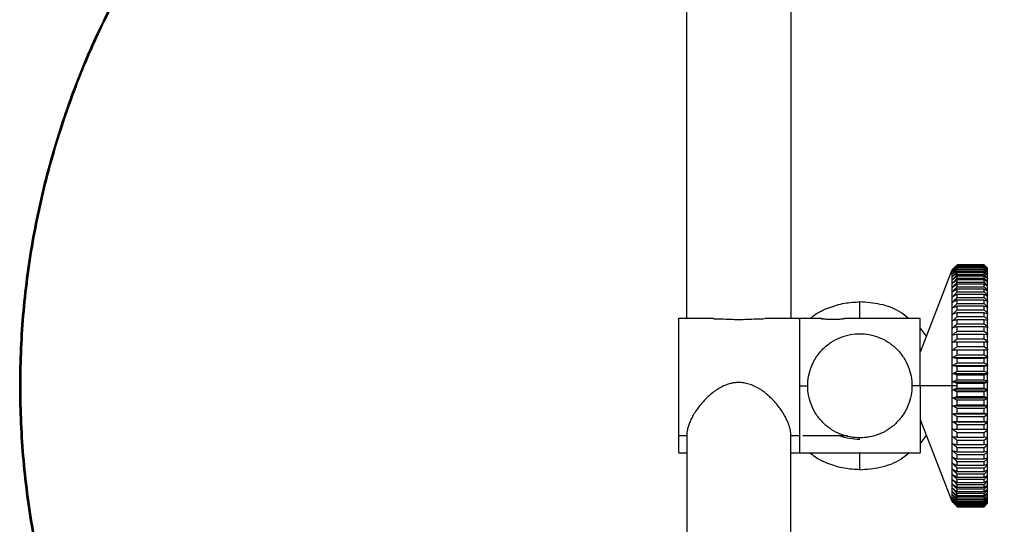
# Model space of a CAD drawing. Header units: millimetres. Extents: x 269 to 519, y 3460 to 4284.
# Tile 3 of 6: x 269 to 416, y 3932 to 4007. Entities that reach past the tile are written whole.
import ezdxf

# ---------------------------------------------------------------- set-up
doc = ezdxf.new("R2010")
doc.units = ezdxf.units.MM

msp = doc.modelspace()

# ---------------------------------------------------------------- linework, layer by layer
at = {"color": 7, "linetype": 'Continuous', "lineweight": 25}
for p, q in [((368.58, 3962.91), (368.58, 4064.38)), ((384.08, 4064.38), (384.08, 3962.91)), ((408.13, 3970.21), (408.01, 3970.09)), ((412.83, 3970.91), (408.83, 3970.91)), ((408.83, 3970.88), (412.83, 3970.88)), ((412.83, 3970.84), (408.83, 3970.84)), ((408.83, 3970.77), (412.83, 3970.77)), ((412.83, 3970.69), (408.83, 3970.69)), ((408.83, 3970.57), (412.83, 3970.57)), ((412.83, 3970.46), (408.83, 3970.46)), ((408.83, 3970.29), (412.83, 3970.29)), ((412.83, 3970.91), (413.33, 3970.41)), ((412.83, 3970.88), (413.33, 3970.37)), ((413.33, 3970.36), (412.83, 3970.84)), ((412.83, 3970.77), (413.33, 3970.25)), ((413.33, 3970.23), (412.83, 3970.69)), ((412.83, 3970.57), (413.33, 3970.04)), ((413.33, 3970.01), (412.83, 3970.46)), ((412.83, 3970.29), (413.33, 3969.75)), ((408.01, 3970.1), (403.33, 3957.91)), ((412.83, 3970.13), (408.83, 3970.13)), ((408.83, 3969.92), (412.83, 3969.92)), ((412.83, 3969.73), (408.83, 3969.73)), ((408.83, 3969.47), (412.83, 3969.47)), ((412.83, 3969.24), (408.83, 3969.24)), ((408.83, 3968.93), (412.83, 3968.93)), ((413.33, 3969.71), (412.83, 3970.13)), ((412.83, 3969.92), (413.33, 3969.38)), ((413.33, 3969.33), (412.83, 3969.73)), ((412.83, 3969.47), (413.33, 3968.93)), ((413.33, 3968.86), (412.83, 3969.24)), ((412.83, 3968.93), (413.33, 3968.4)), ((413.33, 3969.75), (413.33, 3969.69)), ((413.33, 3968.93), (413.33, 3968.86)), ((412.83, 3968.67), (408.83, 3968.67)), ((408.83, 3968.32), (412.83, 3968.32)), ((412.83, 3968.02), (408.83, 3968.02)), ((408.83, 3967.63), (412.83, 3967.63)), ((412.83, 3967.31), (408.83, 3967.31)), ((413.33, 3968.32), (412.83, 3968.67)), ((412.83, 3968.32), (413.33, 3967.79)), ((413.33, 3967.71), (412.83, 3968.02)), ((412.83, 3967.63), (413.33, 3967.11)), ((413.33, 3967.02), (412.83, 3967.31)), ((408.83, 3966.88), (412.83, 3966.88)), ((412.83, 3966.52), (408.83, 3966.52)), ((408.83, 3966.05), (412.83, 3966.05)), ((412.83, 3966.88), (413.33, 3966.37)), ((413.33, 3966.26), (412.83, 3966.52)), ((412.83, 3966.05), (413.33, 3965.55)), ((413.33, 3966.37), (413.33, 3966.28)), ((394.33, 3962.91), (394.33, 3965.41)), ((412.83, 3965.66), (408.83, 3965.66)), ((408.83, 3965.16), (412.83, 3965.16)), ((412.83, 3964.74), (408.83, 3964.74)), ((413.33, 3965.44), (412.83, 3965.66)), ((412.83, 3965.16), (413.33, 3964.68)), ((413.33, 3964.56), (412.83, 3964.74)), ((413.33, 3965.55), (413.33, 3965.46)), ((413.33, 3964.68), (413.33, 3964.59)), ((372.57, 3962.91), (367.33, 3962.91)), ((388.58, 3962.91), (380.22, 3962.91)), ((392.04, 3962.9), (392.08, 3962.91)), ((403.33, 3962.91), (392.08, 3962.91)), ((408.83, 3964.21), (412.83, 3964.21)), ((412.83, 3963.77), (408.83, 3963.77)), ((408.83, 3963.21), (412.83, 3963.21)), ((412.83, 3964.21), (413.33, 3963.75)), ((413.33, 3963.62), (412.83, 3963.77)), ((412.83, 3963.21), (413.33, 3962.76)), ((413.33, 3963.75), (413.33, 3963.56)), ((404.25, 3960.31), (403.33, 3961.54)), ((412.83, 3962.74), (408.83, 3962.74)), ((408.83, 3962.15), (412.83, 3962.15)), ((412.83, 3961.67), (408.83, 3961.67)), ((413.33, 3962.63), (412.83, 3962.74)), ((412.83, 3962.15), (413.33, 3961.73)), ((413.33, 3961.59), (412.83, 3961.67)), ((413.33, 3962.76), (413.33, 3962.67)), ((413.33, 3961.73), (413.33, 3961.56)), ((408.83, 3961.05), (412.83, 3961.05)), ((412.83, 3960.55), (408.83, 3960.55)), ((408.83, 3959.91), (412.83, 3959.91)), ((412.83, 3961.05), (413.33, 3960.65)), ((413.33, 3960.51), (412.83, 3960.55)), ((412.83, 3959.91), (413.33, 3959.54)), ((413.33, 3960.65), (413.33, 3960.49)), ((412.83, 3959.39), (408.83, 3959.39)), ((408.83, 3958.74), (412.83, 3958.74)), ((413.33, 3959.39), (412.83, 3959.39)), ((412.83, 3958.74), (413.33, 3958.39)), ((413.33, 3959.54), (413.33, 3959.39)), ((408.13, 3958.26), (413.33, 3958.26)), ((408.13, 3957.1), (413.33, 3957.1)), ((412.83, 3958.21), (408.83, 3958.21)), ((408.83, 3957.53), (412.83, 3957.53)), ((412.83, 3956.99), (408.83, 3956.99)), ((413.33, 3958.24), (412.83, 3958.21)), ((412.83, 3957.53), (413.33, 3957.22)), ((413.33, 3957.07), (412.83, 3956.99)), ((413.33, 3958.39), (413.33, 3958.24)), ((413.33, 3957.22), (413.33, 3957.07)), ((408.13, 3955.91), (413.33, 3955.91)), ((408.83, 3956.31), (412.83, 3956.31)), ((412.83, 3955.76), (408.83, 3955.76)), ((412.83, 3956.31), (413.33, 3956.03)), ((413.33, 3955.87), (412.83, 3955.76)), ((413.33, 3956.03), (413.33, 3955.87)), ((408.13, 3954.72), (413.33, 3954.72)), ((408.83, 3955.07), (412.83, 3955.07)), ((412.83, 3954.51), (408.83, 3954.51)), ((412.83, 3955.07), (413.33, 3954.82)), ((413.33, 3954.66), (412.83, 3954.51)), ((413.33, 3954.82), (413.33, 3954.66)), ((385.33, 3952.91), (386.58, 3952.91)), ((408.83, 3952.91), (402.08, 3952.91)), ((408.13, 3953.51), (413.33, 3953.51)), ((408.83, 3953.82), (412.83, 3953.82)), ((412.83, 3953.26), (408.83, 3953.26)), ((412.83, 3953.82), (413.33, 3953.6)), ((413.33, 3953.44), (412.83, 3953.26)), ((413.33, 3953.6), (413.33, 3953.44)), ((408.13, 3952.31), (413.33, 3952.31)), ((408.83, 3952.56), (412.83, 3952.56)), ((412.83, 3952), (408.83, 3952)), ((408.83, 3951.31), (412.83, 3951.31)), ((412.83, 3952.56), (413.33, 3952.38)), ((413.33, 3952.22), (412.83, 3952)), ((412.83, 3951.31), (413.33, 3951.16)), ((413.33, 3952.22), (413.33, 3952.38)), ((413.33, 3951), (413.33, 3951.16)), ((408.13, 3951.1), (413.33, 3951.1)), ((408.13, 3949.91), (413.33, 3949.91)), ((412.83, 3950.75), (408.83, 3950.75)), ((408.83, 3950.06), (412.83, 3950.06)), ((413.33, 3951), (412.83, 3950.75)), ((412.83, 3950.06), (413.33, 3949.95)), ((413.33, 3949.79), (412.83, 3949.51)), ((413.33, 3949.79), (413.33, 3949.95)), ((408.13, 3948.72), (413.33, 3948.72)), ((412.83, 3949.51), (408.83, 3949.51)), ((408.83, 3948.83), (412.83, 3948.83)), ((412.83, 3948.28), (408.83, 3948.28)), ((412.83, 3948.83), (413.33, 3948.75)), ((413.33, 3948.6), (412.83, 3948.28)), ((413.33, 3948.6), (413.33, 3948.75)), ((403.33, 3947.91), (408.01, 3935.72)), ((408.13, 3947.56), (413.33, 3947.56)), ((408.83, 3947.61), (412.83, 3947.61)), ((412.83, 3947.08), (408.83, 3947.08)), ((412.83, 3947.61), (413.33, 3947.58)), ((413.33, 3947.43), (412.83, 3947.08)), ((413.33, 3947.43), (413.33, 3947.58)), ((368.58, 3945.48), (367.33, 3945.48)), ((368.58, 3945.48), (368.58, 3714.68)), ((384.08, 3659.37), (384.08, 3945.48)), ((385.33, 3945.48), (384.08, 3945.48)), ((385.83, 3945.51), (392.49, 3945.51)), ((403.33, 3944.28), (404.25, 3945.5)), ((408.83, 3946.43), (412.83, 3946.43)), ((412.83, 3945.91), (408.83, 3945.91)), ((408.83, 3945.27), (412.83, 3945.27)), ((412.83, 3946.43), (413.33, 3946.43)), ((413.33, 3946.28), (412.83, 3945.91)), ((412.83, 3945.27), (413.33, 3945.31)), ((413.33, 3946.28), (413.33, 3946.43)), ((413.33, 3945.17), (413.33, 3945.33)), ((412.83, 3944.77), (408.83, 3944.77)), ((408.83, 3944.15), (412.83, 3944.15)), ((413.33, 3945.17), (412.83, 3944.77)), ((412.83, 3944.15), (413.33, 3944.23)), ((413.33, 3944.09), (412.83, 3943.67)), ((413.33, 3944.09), (413.33, 3944.26)), ((367.33, 3942.91), (368.58, 3942.91)), ((384.08, 3942.91), (403.33, 3942.91)), ((394.33, 3940.41), (394.33, 3942.91)), ((412.83, 3943.67), (408.83, 3943.67)), ((408.83, 3943.08), (412.83, 3943.08)), ((412.83, 3942.61), (408.83, 3942.61)), ((412.83, 3943.08), (413.33, 3943.19)), ((413.33, 3943.06), (412.83, 3942.61)), ((413.33, 3943.06), (413.33, 3943.15)), ((408.83, 3942.05), (412.83, 3942.05)), ((412.83, 3941.61), (408.83, 3941.61)), ((408.83, 3941.07), (412.83, 3941.07)), ((412.83, 3942.05), (413.33, 3942.2)), ((413.33, 3942.07), (412.83, 3941.61)), ((412.83, 3941.07), (413.33, 3941.26)), ((413.33, 3941.14), (412.83, 3940.66)), ((413.33, 3942.07), (413.33, 3942.26)), ((413.33, 3941.14), (413.33, 3941.33)), ((412.83, 3940.66), (408.83, 3940.66)), ((408.83, 3940.16), (412.83, 3940.16)), ((412.83, 3939.77), (408.83, 3939.77)), ((412.83, 3940.16), (413.33, 3940.38)), ((413.33, 3940.27), (412.83, 3939.77)), ((412.83, 3939.3), (413.33, 3939.56)), ((413.33, 3939.45), (412.83, 3938.94)), ((413.33, 3940.27), (413.33, 3940.46)), ((413.33, 3939.45), (413.33, 3939.66)), ((408.83, 3939.3), (412.83, 3939.3)), ((412.83, 3938.94), (408.83, 3938.94)), ((408.83, 3938.51), (412.83, 3938.51)), ((412.83, 3938.18), (408.83, 3938.18)), ((412.83, 3938.51), (413.33, 3938.8)), ((413.33, 3938.71), (412.83, 3938.18)), ((412.83, 3937.79), (413.33, 3938.11)), ((413.33, 3938.03), (412.83, 3937.5)), ((413.33, 3938.03), (413.33, 3938.11)), ((408.83, 3937.79), (412.83, 3937.79)), ((412.83, 3937.5), (408.83, 3937.5)), ((408.83, 3937.15), (412.83, 3937.15)), ((412.83, 3936.89), (408.83, 3936.89)), ((408.83, 3936.58), (412.83, 3936.58)), ((412.83, 3937.15), (413.33, 3937.5)), ((413.33, 3937.42), (412.83, 3936.89)), ((412.83, 3936.58), (413.33, 3936.96)), ((413.33, 3936.89), (412.83, 3936.35)), ((412.83, 3936.09), (413.33, 3936.49)), ((413.33, 3936.89), (413.33, 3936.96)), ((408.01, 3935.73), (408.13, 3935.61)), ((412.83, 3936.35), (408.83, 3936.35)), ((408.83, 3936.09), (412.83, 3936.09)), ((412.83, 3935.9), (408.83, 3935.9)), ((408.83, 3935.69), (412.83, 3935.69)), ((412.83, 3935.53), (408.83, 3935.53)), ((408.83, 3935.36), (412.83, 3935.36)), ((412.83, 3935.25), (408.83, 3935.25)), ((408.83, 3935.13), (412.83, 3935.13)), ((412.83, 3935.05), (408.83, 3935.05)), ((413.33, 3936.44), (412.83, 3935.9)), ((412.83, 3935.69), (413.33, 3936.11)), ((413.33, 3936.07), (412.83, 3935.53)), ((412.83, 3935.36), (413.33, 3935.81)), ((413.33, 3935.78), (412.83, 3935.25)), ((412.83, 3935.13), (413.33, 3935.59)), ((413.33, 3935.57), (412.83, 3935.05)), ((412.83, 3934.98), (413.33, 3935.46)), ((413.33, 3935.45), (412.83, 3934.94)), ((412.83, 3934.91), (413.33, 3935.41)), ((408.83, 3934.98), (412.83, 3934.98)), ((412.83, 3934.94), (408.83, 3934.94)), ((408.83, 3934.91), (412.83, 3934.91))]:
    msp.add_line(p, q, dxfattribs=at)
for points, knots in [([(502.53, 3890.44), (504.14, 3893.38), (507.4, 3899.35), (511.41, 3908.91), (514.75, 3919.02), (517.24, 3929.63), (518.82, 3940.57), (519.43, 3951.72), (519.03, 3962.94), (517.62, 3974.18), (515.16, 3985.36), (511.67, 3996.33), (507.17, 4006.95), (501.77, 4017.02), (495.55, 4026.44), (488.66, 4035.07), (481.25, 4042.87), (473.44, 4049.8), (465.3, 4055.9), (456.81, 4061.26), (447.86, 4065.95), (438.33, 4070), (428.21, 4073.33), (417.61, 4075.83), (406.67, 4077.41), (395.52, 4077.98), (386.08, 4077.78), (380.4, 4076.98), (378.44, 4076.71)], [0, 0, 0, 0, 0.036218, 0.073539, 0.111881, 0.151142, 0.191201, 0.231188, 0.271667, 0.312479, 0.35346, 0.395185, 0.436731, 0.477925, 0.518602, 0.558608, 0.597115, 0.634731, 0.671358, 0.70692, 0.743137, 0.780459, 0.818801, 0.858062, 0.898121, 0.938108, 0.978586, 1, 1, 1, 1]), ([(394.33, 4077.91), (399.27, 4077.91), (404.33, 4077.62), (414.59, 4076.36), (419.8, 4075.4), (430.23, 4072.76), (435.45, 4071.08), (445.76, 4066.97), (450.85, 4064.54), (460.75, 4058.96), (465.55, 4055.8), (474.71, 4048.81), (479.07, 4044.98), (487.21, 4036.76), (491, 4032.37), (497.89, 4023.14), (501, 4018.32), (506.49, 4008.39), (508.86, 4003.28), (512.87, 3992.95), (514.5, 3987.73), (517.04, 3977.3), (517.95, 3972.1), (518.82, 3964.42), (519.03, 3961.87), (519.23, 3958.1), (519.27, 3956.84), (519.31, 3954.98), (519.32, 3954.35), (519.33, 3953.12), (519.33, 3952.5), (519.28, 3946.92), (518.94, 3941.85), (517.6, 3931.56), (516.59, 3926.35), (513.85, 3915.92), (512.12, 3910.71), (507.9, 3900.41), (505.42, 3895.34), (502.58, 3890.41)], [0, 0, 0, 0, 0.0625, 0.0625, 0.125, 0.125, 0.1875, 0.1875, 0.25, 0.25, 0.3125, 0.3125, 0.375, 0.375, 0.4375, 0.4375, 0.5, 0.5, 0.5625, 0.5625, 0.625, 0.625, 0.6875, 0.6875, 0.71875, 0.71875, 0.734375, 0.734375, 0.742188, 0.742188, 0.75, 0.75, 0.8125, 0.8125, 0.875, 0.875, 0.9375, 0.9375, 1, 1, 1, 1]), ([(394.33, 4077.71), (399.53, 4077.71), (404.81, 4077.38), (415.44, 4076.03), (420.78, 4075), (431.37, 4072.21), (436.62, 4070.46), (446.89, 4066.24), (451.9, 4063.78), (461.55, 4058.2), (466.19, 4055.09), (474.98, 4048.31), (479.12, 4044.64), (486.83, 4036.86), (490.39, 4032.75), (496.88, 4024.23), (499.81, 4019.81), (505.01, 4010.81), (507.37, 4006.06), (511.51, 3996.18), (513.28, 3991.04), (516.17, 3980.48), (517.27, 3975.05), (518.75, 3964.06), (519.13, 3958.48), (519.13, 3947.34), (518.75, 3941.76), (517.27, 3930.77), (516.17, 3925.34), (513.28, 3914.78), (511.51, 3909.64), (507.37, 3899.76), (505.01, 3895.01), (502.41, 3890.51)], [0, 0, 0, 0, 0.0625, 0.0625, 0.125, 0.125, 0.1875, 0.1875, 0.25, 0.25, 0.3125, 0.3125, 0.375, 0.375, 0.4375, 0.4375, 0.5, 0.5, 0.5625, 0.5625, 0.625, 0.625, 0.6875, 0.6875, 0.75, 0.75, 0.8125, 0.8125, 0.875, 0.875, 0.9375, 0.9375, 1, 1, 1, 1]), ([(368.58, 3830.71), (366.55, 3831.12), (360.93, 3832.26), (351.92, 3835.18), (341.64, 3839.36), (331.74, 3844.51), (322.34, 3850.51), (313.55, 3857.3), (305.45, 3864.78), (298.13, 3872.85), (291.63, 3881.38), (285.95, 3890.34), (281.03, 3899.73), (276.89, 3909.63), (273.57, 3920.01), (271.14, 3930.76), (269.66, 3941.77), (269.16, 3952.91), (269.66, 3964.05), (271.14, 3975.06), (273.57, 3985.82), (276.9, 3996.18), (281, 4006.1), (284.39, 4012.33), (286.07, 4015.41)], [0, 0, 0, 0, 0.0262628, 0.0730122, 0.1201324, 0.1674401, 0.2147478, 0.261868, 0.3086174, 0.3548216, 0.4003181, 0.4449601, 0.489602, 0.5350986, 0.5813027, 0.6280521, 0.6751723, 0.72248, 0.7697878, 0.8169079, 0.8636574, 0.9098615, 0.9553581, 1, 1, 1, 1]), ([(286.12, 4015.38), (284.52, 4012.44), (281.25, 4006.47), (277.24, 3996.9), (273.91, 3986.8), (271.41, 3976.19), (269.83, 3965.25), (269.22, 3954.1), (269.62, 3942.87), (271.03, 3931.64), (273.49, 3920.46), (276.98, 3909.49), (281.48, 3898.87), (286.89, 3888.8), (293.11, 3879.38), (299.99, 3870.75), (307.41, 3862.95), (315.22, 3856.02), (323.35, 3849.92), (331.84, 3844.56), (340.79, 3839.86), (350.33, 3835.83), (359.63, 3832.69), (365.84, 3831.33), (368.58, 3830.74)], [0, 0, 0, 0, 0.042656, 0.086611, 0.131769, 0.178008, 0.225188, 0.272283, 0.319956, 0.368023, 0.416289, 0.465431, 0.514362, 0.562878, 0.610785, 0.657903, 0.703255, 0.747557, 0.790695, 0.832577, 0.875233, 0.919188, 0.964346, 1, 1, 1, 1]), ([(368.58, 3830.91), (366.57, 3831.32), (360.97, 3832.46), (351.99, 3835.37), (341.72, 3839.55), (331.84, 3844.69), (322.46, 3850.68), (313.68, 3857.46), (305.59, 3864.92), (298.28, 3872.98), (291.79, 3881.5), (286.12, 3890.44), (281.22, 3899.82), (277.08, 3909.7), (273.76, 3920.06), (271.34, 3930.79), (269.86, 3941.79), (269.36, 3952.91), (269.86, 3964.03), (271.34, 3975.03), (273.76, 3985.76), (277.09, 3996.11), (281.18, 4006.02), (284.57, 4012.23), (286.25, 4015.31)], [0, 0, 0, 0, 0.026088, 0.072846, 0.119975, 0.167291, 0.214607, 0.261736, 0.308494, 0.354706, 0.400211, 0.444861, 0.489511, 0.535015, 0.581228, 0.627986, 0.675114, 0.72243, 0.769747, 0.816875, 0.863633, 0.909845, 0.95535, 1, 1, 1, 1]), ([(408.48, 3970.56), (408.49, 3970.57), (408.61, 3970.69), (408.72, 3970.8), (408.83, 3970.91)], [0, 0, 0, 0, 0.117918, 1, 1, 1, 1]), ([(408.01, 3970.1), (408.01, 3970.1), (408.01, 3970.01), (408.01, 3969.61), (408.01, 3969.31), (408.01, 3968.47), (408.01, 3967.94), (408.01, 3966.65), (408.01, 3965.9), (408.01, 3964.22), (408.01, 3963.3), (408.01, 3961.33), (408.01, 3960.29), (408.01, 3958.18), (408.01, 3957.1), (408.01, 3954.97), (408.01, 3953.92), (408.01, 3952.91)], [0, 0, 0, 0, 0.125, 0.125, 0.25, 0.25, 0.375, 0.375, 0.5, 0.5, 0.625, 0.625, 0.75, 0.75, 0.875, 0.875, 1, 1, 1, 1]), ([(386.92, 3962.91), (387.1, 3963.07), (387.93, 3963.77), (389.68, 3964.57), (391.99, 3965.29), (393.56, 3965.37), (394.33, 3965.41)], [0, 0, 0, 0, 0.092141, 0.408919, 0.713054, 1, 1, 1, 1]), ([(401.63, 3962.91), (401.24, 3963.23), (400, 3964.24), (397.47, 3965.16), (395.35, 3965.33), (394.33, 3965.41)], [0, 0, 0, 0, 0.190195, 0.609209, 1, 1, 1, 1]), ([(367.33, 3962.85), (367.33, 3962.87), (367.33, 3962.98), (367.33, 3962.47), (367.33, 3961.35), (367.33, 3959.67), (367.33, 3957.58), (367.33, 3955.11), (367.33, 3952.38), (367.33, 3949.7), (367.33, 3947.3), (367.33, 3946.07), (367.33, 3945.48)], [0, 0, 0, 0, 0.021667, 0.135575, 0.245374, 0.347778, 0.450181, 0.55998, 0.673889, 0.787797, 0.897597, 1, 1, 1, 1]), ([(372.57, 3962.88), (372.94, 3962.88), (373.69, 3962.89), (375, 3962.81), (375.9, 3962.8), (376.33, 3962.79)], [0, 0, 0, 0, 0.347456, 0.694661, 1, 1, 1, 1]), ([(376.33, 3962.79), (376.75, 3962.8), (377.65, 3962.81), (378.99, 3962.88), (379.8, 3962.9), (380.22, 3962.91)], [0, 0, 0, 0, 0.297586, 0.63592, 1, 1, 1, 1]), ([(385.33, 3962.85), (385.33, 3962.87), (385.33, 3962.98), (385.33, 3962.47), (385.33, 3961.35), (385.33, 3959.67), (385.33, 3957.58), (385.33, 3955.11), (385.33, 3952.38), (385.33, 3949.7), (385.33, 3947.3), (385.33, 3946.07), (385.33, 3945.48)], [0, 0, 0, 0, 0.0216666, 0.1355751, 0.2453742, 0.3477777, 0.4501812, 0.5599803, 0.6738889, 0.7877974, 0.8975965, 1, 1, 1, 1]), ([(385.33, 3962.91), (385.33, 3962.91), (385.33, 3962.86), (385.33, 3962.63), (385.33, 3962.45), (385.33, 3961.96), (385.33, 3961.65), (385.33, 3960.91), (385.33, 3960.47), (385.33, 3959.49), (385.33, 3958.95), (385.33, 3957.81), (385.33, 3957.21), (385.33, 3955.98), (385.33, 3955.35), (385.33, 3954.11), (385.33, 3953.5), (385.33, 3952.91)], [0, 0, 0, 0, 0.125, 0.125, 0.25, 0.25, 0.375, 0.375, 0.5, 0.5, 0.625, 0.625, 0.75, 0.75, 0.875, 0.875, 1, 1, 1, 1]), ([(388.58, 3962.91), (388.58, 3962.91), (388.6, 3962.91), (388.67, 3962.89), (388.77, 3962.88), (388.8, 3962.87)], [0, 0, 0, 0, 0.405728, 0.811703, 1, 1, 1, 1]), ([(390.33, 3962.76), (390.28, 3962.76), (390.19, 3962.76), (390.06, 3962.76), (389.92, 3962.76), (389.79, 3962.77), (389.6, 3962.78), (389.36, 3962.8), (389.09, 3962.83), (388.87, 3962.86), (388.72, 3962.89), (388.63, 3962.9), (388.59, 3962.91), (388.58, 3962.91), (388.58, 3962.91)], [0, 0, 0, 0, 0.04966, 0.098731, 0.147517, 0.196326, 0.24546, 0.370518, 0.493673, 0.620419, 0.747866, 0.831346, 0.914917, 1, 1, 1, 1]), ([(392.08, 3962.91), (392.08, 3962.91), (392.07, 3962.91), (392.06, 3962.91), (392.03, 3962.9), (391.99, 3962.9), (391.92, 3962.88), (391.79, 3962.86), (391.57, 3962.83), (391.31, 3962.8), (391.04, 3962.78), (390.78, 3962.76), (390.56, 3962.76), (390.4, 3962.76), (390.33, 3962.76)], [0, 0, 0, 0, 0.05048, 0.100521, 0.150419, 0.200474, 0.250984, 0.376209, 0.501064, 0.624933, 0.749714, 0.833332, 0.916262, 1, 1, 1, 1]), ([(403.33, 3952.91), (403.33, 3953.5), (403.33, 3954.11), (403.33, 3955.35), (403.33, 3955.98), (403.33, 3957.21), (403.33, 3957.81), (403.33, 3958.95), (403.33, 3959.49), (403.33, 3960.47), (403.33, 3960.91), (403.33, 3961.65), (403.33, 3961.96), (403.33, 3962.45), (403.33, 3962.63), (403.33, 3962.86), (403.33, 3962.91), (403.33, 3962.91)], [0, 0, 0, 0, 0.125, 0.125, 0.25, 0.25, 0.375, 0.375, 0.5, 0.5, 0.625, 0.625, 0.75, 0.75, 0.875, 0.875, 1, 1, 1, 1]), ([(386.58, 3952.91), (386.58, 3953.37), (386.62, 3953.84), (386.79, 3954.8), (386.93, 3955.29), (387.31, 3956.24), (387.55, 3956.71), (388.13, 3957.59), (388.47, 3958.01), (389.22, 3958.77), (389.64, 3959.11), (390.53, 3959.69), (391, 3959.93), (391.95, 3960.3), (392.44, 3960.44), (393.4, 3960.62), (393.87, 3960.66), (394.78, 3960.66), (395.26, 3960.62), (396.22, 3960.44), (396.7, 3960.3), (397.66, 3959.93), (398.12, 3959.69), (399.01, 3959.11), (399.43, 3958.77), (400.18, 3958.01), (400.52, 3957.59), (401.1, 3956.71), (401.34, 3956.24), (401.72, 3955.29), (401.86, 3954.8), (402.04, 3953.84), (402.08, 3953.37), (402.08, 3952.91)], [0, 0, 0, 0, 0.0625, 0.0625, 0.125, 0.125, 0.1875, 0.1875, 0.25, 0.25, 0.3125, 0.3125, 0.375, 0.375, 0.4375, 0.4375, 0.5, 0.5, 0.5625, 0.5625, 0.625, 0.625, 0.6875, 0.6875, 0.75, 0.75, 0.8125, 0.8125, 0.875, 0.875, 0.9375, 0.9375, 1, 1, 1, 1]), ([(376.33, 3953.4), (376.26, 3953.4), (376.12, 3953.4), (375.91, 3953.38), (375.7, 3953.36), (375.49, 3953.33), (375.28, 3953.29), (374.92, 3953.2), (374.39, 3953.03), (373.7, 3952.72), (373, 3952.3), (372.29, 3951.78), (371.74, 3951.3), (371.3, 3950.86), (370.87, 3950.4), (370.37, 3949.79), (369.86, 3949.07), (369.45, 3948.38), (369.12, 3947.72), (368.88, 3947.1), (368.72, 3946.58), (368.63, 3946.16), (368.59, 3945.81), (368.58, 3945.59), (368.58, 3945.48)], [0, 0, 0, 0, 0.01611, 0.032356, 0.048751, 0.065307, 0.082035, 0.098945, 0.152713, 0.211347, 0.274713, 0.343701, 0.416865, 0.446716, 0.491555, 0.565187, 0.636119, 0.704239, 0.767325, 0.828091, 0.886504, 0.924668, 0.962501, 1, 1, 1, 1]), ([(384.08, 3945.48), (384.08, 3945.53), (384.07, 3945.65), (384.06, 3945.82), (384.04, 3946), (384.01, 3946.19), (383.98, 3946.38), (383.93, 3946.57), (383.87, 3946.78), (383.81, 3946.98), (383.74, 3947.19), (383.66, 3947.41), (383.57, 3947.62), (383.4, 3947.99), (383.13, 3948.52), (382.71, 3949.19), (382.21, 3949.88), (381.71, 3950.48), (381.22, 3950.99), (380.8, 3951.39), (380.36, 3951.77), (379.92, 3952.11), (379.47, 3952.41), (379.03, 3952.67), (378.61, 3952.87), (378.22, 3953.04), (377.83, 3953.17), (377.44, 3953.27), (377.06, 3953.35), (376.69, 3953.39), (376.45, 3953.4), (376.33, 3953.4)], [0, 0, 0, 0, 0.01931, 0.038813, 0.058511, 0.07841, 0.098512, 0.118819, 0.139333, 0.160053, 0.180981, 0.202116, 0.223457, 0.245003, 0.309007, 0.378257, 0.441287, 0.517206, 0.56332, 0.609297, 0.655048, 0.697954, 0.740133, 0.781551, 0.816129, 0.849497, 0.881694, 0.912773, 0.942798, 0.971843, 1, 1, 1, 1]), ([(385.33, 3952.91), (385.33, 3952.32), (385.33, 3951.71), (385.33, 3950.47), (385.33, 3949.84), (385.33, 3948.61), (385.33, 3948.01), (385.33, 3946.87), (385.33, 3946.33), (385.33, 3945.35), (385.33, 3944.91), (385.33, 3944.17), (385.33, 3943.86), (385.33, 3943.37), (385.33, 3943.19), (385.33, 3942.96), (385.33, 3942.91), (385.33, 3942.91)], [0, 0, 0, 0, 0.125, 0.125, 0.25, 0.25, 0.375, 0.375, 0.5, 0.5, 0.625, 0.625, 0.75, 0.75, 0.875, 0.875, 1, 1, 1, 1]), ([(402.08, 3952.91), (402.08, 3952.45), (402.04, 3951.98), (401.86, 3951.02), (401.72, 3950.53), (401.34, 3949.58), (401.1, 3949.11), (400.52, 3948.23), (400.18, 3947.81), (399.43, 3947.05), (399.01, 3946.71), (398.12, 3946.13), (397.66, 3945.89), (396.7, 3945.51), (396.22, 3945.38), (395.26, 3945.2), (394.78, 3945.16), (393.87, 3945.16), (393.4, 3945.2), (392.44, 3945.38), (391.95, 3945.51), (391, 3945.89), (390.53, 3946.13), (389.64, 3946.71), (389.22, 3947.05), (388.47, 3947.81), (388.13, 3948.23), (387.55, 3949.11), (387.31, 3949.58), (386.93, 3950.53), (386.79, 3951.02), (386.62, 3951.98), (386.58, 3952.45), (386.58, 3952.91)], [0, 0, 0, 0, 0.0625, 0.0625, 0.125, 0.125, 0.1875, 0.1875, 0.25, 0.25, 0.3125, 0.3125, 0.375, 0.375, 0.4375, 0.4375, 0.5, 0.5, 0.5625, 0.5625, 0.625, 0.625, 0.6875, 0.6875, 0.75, 0.75, 0.8125, 0.8125, 0.875, 0.875, 0.9375, 0.9375, 1, 1, 1, 1]), ([(403.33, 3952.91), (403.33, 3952.32), (403.33, 3951.71), (403.33, 3950.47), (403.33, 3949.84), (403.33, 3948.61), (403.33, 3948.01), (403.33, 3946.87), (403.33, 3946.33), (403.33, 3945.35), (403.33, 3944.91), (403.33, 3944.17), (403.33, 3943.86), (403.33, 3943.37), (403.33, 3943.19), (403.33, 3942.96), (403.33, 3942.91), (403.33, 3942.91)], [0, 0, 0, 0, 0.125, 0.125, 0.25, 0.25, 0.375, 0.375, 0.5, 0.5, 0.625, 0.625, 0.75, 0.75, 0.875, 0.875, 1, 1, 1, 1]), ([(403.33, 3952.91), (403.33, 3952.28), (403.33, 3950.98), (403.33, 3949.26), (403.33, 3948.22), (403.33, 3947.79), (403.33, 3947.91), (403.33, 3947.91)], [0, 0, 0, 0, 0.240104, 0.499991, 0.759878, 0.999982, 1, 1, 1, 1]), ([(408.01, 3952.91), (408.01, 3951.9), (408.01, 3950.85), (408.01, 3948.72), (408.01, 3947.64), (408.01, 3945.53), (408.01, 3944.49), (408.01, 3942.52), (408.01, 3941.6), (408.01, 3939.92), (408.01, 3939.17), (408.01, 3937.88), (408.01, 3937.35), (408.01, 3936.51), (408.01, 3936.21), (408.01, 3935.81), (408.01, 3935.72), (408.01, 3935.72)], [0, 0, 0, 0, 0.125, 0.125, 0.25, 0.25, 0.375, 0.375, 0.5, 0.5, 0.625, 0.625, 0.75, 0.75, 0.875, 0.875, 1, 1, 1, 1]), ([(367.33, 3945.48), (367.33, 3944.98), (367.33, 3943.93), (367.33, 3943.05), (367.33, 3942.99), (367.33, 3942.97)], [0, 0, 0, 0, 0.3363617, 0.6970156, 1, 1, 1, 1]), ([(385.33, 3945.48), (385.33, 3944.98), (385.33, 3943.93), (385.33, 3943.05), (385.33, 3942.99), (385.33, 3942.97)], [0, 0, 0, 0, 0.336362, 0.697016, 1, 1, 1, 1]), ([(394.33, 3944.91), (393.3, 3944.96), (392.24, 3945.02), (391.33, 3945.5), (391.31, 3945.51)], [0, 0, 0, 0, 0.972972, 1, 1, 1, 1]), ([(394.33, 3940.41), (393.56, 3940.45), (391.99, 3940.53), (389.68, 3941.25), (387.93, 3942.05), (387.1, 3942.75), (386.92, 3942.91)], [0, 0, 0, 0, 0.286946, 0.591081, 0.907859, 1, 1, 1, 1]), ([(394.33, 3940.41), (395.35, 3940.49), (397.47, 3940.66), (400, 3941.58), (401.24, 3942.59), (401.63, 3942.91)], [0, 0, 0, 0, 0.390791, 0.809805, 1, 1, 1, 1])]:
    msp.add_open_spline(points, degree=3, knots=knots, dxfattribs=at)
for points in [[(408.83, 3970.91), (408.59, 3970.67), (408.36, 3970.44), (408.13, 3970.21)], [(408.13, 3970.17), (408.36, 3970.4), (408.59, 3970.64), (408.83, 3970.88)], [(408.83, 3970.84), (408.59, 3970.62), (408.36, 3970.39), (408.13, 3970.17)], [(408.13, 3970.04), (408.36, 3970.28), (408.59, 3970.53), (408.83, 3970.77)], [(408.83, 3970.69), (408.59, 3970.47), (408.36, 3970.26), (408.13, 3970.04)], [(408.13, 3969.83), (408.36, 3970.08), (408.59, 3970.32), (408.83, 3970.57)], [(408.83, 3970.46), (408.59, 3970.25), (408.36, 3970.04), (408.13, 3969.83)], [(408.13, 3969.54), (408.36, 3969.79), (408.59, 3970.04), (408.83, 3970.29)], [(408.83, 3970.88), (408.83, 3970.9), (408.83, 3970.9), (408.83, 3970.91)], [(408.83, 3970.77), (408.83, 3970.8), (408.83, 3970.82), (408.83, 3970.84)], [(408.83, 3970.57), (408.83, 3970.62), (408.83, 3970.66), (408.83, 3970.69)], [(408.83, 3970.29), (408.83, 3970.35), (408.83, 3970.4), (408.83, 3970.46)], [(412.83, 3970.88), (412.83, 3970.9), (412.83, 3970.9), (412.83, 3970.91)], [(412.83, 3970.77), (412.83, 3970.8), (412.83, 3970.82), (412.83, 3970.84)], [(412.83, 3970.57), (412.83, 3970.62), (412.83, 3970.66), (412.83, 3970.69)], [(412.83, 3970.29), (412.83, 3970.35), (412.83, 3970.4), (412.83, 3970.46)], [(413.33, 3970.25), (413.33, 3970.3), (413.33, 3970.33), (413.33, 3970.36)], [(413.33, 3970.04), (413.33, 3970.12), (413.33, 3970.18), (413.33, 3970.23)], [(408.83, 3970.13), (408.59, 3969.93), (408.36, 3969.74), (408.13, 3969.54)], [(408.13, 3969.17), (408.36, 3969.42), (408.59, 3969.67), (408.83, 3969.92)], [(408.83, 3969.73), (408.59, 3969.54), (408.36, 3969.35), (408.13, 3969.17)], [(408.13, 3968.72), (408.36, 3968.96), (408.59, 3969.21), (408.83, 3969.47)], [(408.83, 3969.24), (408.59, 3969.06), (408.36, 3968.89), (408.13, 3968.72)], [(408.13, 3968.19), (408.36, 3968.43), (408.59, 3968.68), (408.83, 3968.93)], [(408.83, 3969.92), (408.83, 3969.99), (408.83, 3970.07), (408.83, 3970.13)], [(408.83, 3969.47), (408.83, 3969.56), (408.83, 3969.64), (408.83, 3969.73)], [(408.83, 3968.93), (408.83, 3969.04), (408.83, 3969.14), (408.83, 3969.24)], [(412.83, 3969.92), (412.83, 3969.99), (412.83, 3970.07), (412.83, 3970.13)], [(412.83, 3969.47), (412.83, 3969.56), (412.83, 3969.64), (412.83, 3969.73)], [(412.83, 3968.93), (412.83, 3969.04), (412.83, 3969.14), (412.83, 3969.24)], [(413.33, 3969.75), (413.33, 3969.85), (413.33, 3969.94), (413.33, 3970.01)], [(413.33, 3969.38), (413.33, 3969.5), (413.33, 3969.61), (413.33, 3969.71)], [(413.33, 3968.93), (413.33, 3969.07), (413.33, 3969.2), (413.33, 3969.33)], [(413.33, 3968.4), (413.33, 3968.56), (413.33, 3968.72), (413.33, 3968.86)], [(408.83, 3968.67), (408.59, 3968.51), (408.36, 3968.35), (408.13, 3968.19)], [(408.13, 3967.58), (408.36, 3967.83), (408.59, 3968.07), (408.83, 3968.32)], [(408.83, 3968.02), (408.59, 3967.88), (408.36, 3967.73), (408.13, 3967.58)], [(408.13, 3966.91), (408.36, 3967.15), (408.59, 3967.39), (408.83, 3967.63)], [(408.83, 3967.31), (408.59, 3967.17), (408.36, 3967.04), (408.13, 3966.91)], [(408.83, 3968.32), (408.83, 3968.44), (408.83, 3968.56), (408.83, 3968.67)], [(408.83, 3967.63), (408.83, 3967.77), (408.83, 3967.9), (408.83, 3968.02)], [(408.83, 3966.88), (408.83, 3967.02), (408.83, 3967.17), (408.83, 3967.31)], [(412.83, 3968.32), (412.83, 3968.44), (412.83, 3968.56), (412.83, 3968.67)], [(412.83, 3967.63), (412.83, 3967.77), (412.83, 3967.9), (412.83, 3968.02)], [(412.83, 3966.88), (412.83, 3967.02), (412.83, 3967.17), (412.83, 3967.31)], [(413.33, 3967.79), (413.33, 3967.98), (413.33, 3968.16), (413.33, 3968.32)], [(413.33, 3967.11), (413.33, 3967.32), (413.33, 3967.52), (413.33, 3967.71)], [(408.13, 3966.16), (408.36, 3966.4), (408.59, 3966.64), (408.83, 3966.88)], [(408.83, 3966.52), (408.59, 3966.4), (408.36, 3966.28), (408.13, 3966.16)], [(408.13, 3965.36), (408.36, 3965.58), (408.59, 3965.82), (408.83, 3966.05)], [(408.83, 3966.05), (408.83, 3966.21), (408.83, 3966.36), (408.83, 3966.52)], [(412.83, 3966.05), (412.83, 3966.21), (412.83, 3966.36), (412.83, 3966.52)], [(413.33, 3966.37), (413.33, 3966.59), (413.33, 3966.81), (413.33, 3967.02)], [(413.33, 3965.55), (413.33, 3965.8), (413.33, 3966.04), (413.33, 3966.26)], [(408.83, 3965.66), (408.59, 3965.56), (408.36, 3965.46), (408.13, 3965.36)], [(408.13, 3964.49), (408.36, 3964.71), (408.59, 3964.93), (408.83, 3965.16)], [(408.83, 3964.74), (408.59, 3964.66), (408.36, 3964.57), (408.13, 3964.49)], [(408.83, 3965.16), (408.83, 3965.33), (408.83, 3965.5), (408.83, 3965.66)], [(408.83, 3964.21), (408.83, 3964.39), (408.83, 3964.57), (408.83, 3964.74)], [(412.83, 3965.16), (412.83, 3965.33), (412.83, 3965.5), (412.83, 3965.66)], [(412.83, 3964.21), (412.83, 3964.39), (412.83, 3964.57), (412.83, 3964.74)], [(413.33, 3964.68), (413.33, 3964.94), (413.33, 3965.2), (413.33, 3965.44)], [(413.33, 3963.75), (413.33, 3964.02), (413.33, 3964.3), (413.33, 3964.56)], [(408.13, 3963.56), (408.36, 3963.78), (408.59, 3963.99), (408.83, 3964.21)], [(408.83, 3963.77), (408.59, 3963.7), (408.36, 3963.63), (408.13, 3963.56)], [(408.13, 3962.58), (408.36, 3962.79), (408.59, 3963), (408.83, 3963.21)], [(408.83, 3963.21), (408.83, 3963.4), (408.83, 3963.58), (408.83, 3963.77)], [(412.83, 3963.21), (412.83, 3963.4), (412.83, 3963.58), (412.83, 3963.77)], [(413.33, 3962.76), (413.33, 3963.05), (413.33, 3963.34), (413.33, 3963.62)], [(408.83, 3962.74), (408.59, 3962.69), (408.36, 3962.64), (408.13, 3962.58)], [(408.13, 3961.56), (408.36, 3961.76), (408.59, 3961.95), (408.83, 3962.15)], [(408.83, 3961.67), (408.59, 3961.63), (408.36, 3961.6), (408.13, 3961.56)], [(408.83, 3962.15), (408.83, 3962.35), (408.83, 3962.55), (408.83, 3962.74)], [(408.83, 3961.05), (408.83, 3961.26), (408.83, 3961.46), (408.83, 3961.67)], [(412.83, 3962.15), (412.83, 3962.35), (412.83, 3962.55), (412.83, 3962.74)], [(412.83, 3961.05), (412.83, 3961.26), (412.83, 3961.46), (412.83, 3961.67)], [(413.33, 3961.73), (413.33, 3962.03), (413.33, 3962.33), (413.33, 3962.63)], [(413.33, 3960.65), (413.33, 3960.97), (413.33, 3961.28), (413.33, 3961.59)], [(408.13, 3960.49), (408.36, 3960.68), (408.59, 3960.86), (408.83, 3961.05)], [(408.83, 3960.55), (408.59, 3960.53), (408.36, 3960.51), (408.13, 3960.49)], [(408.13, 3959.39), (408.36, 3959.56), (408.59, 3959.74), (408.83, 3959.91)], [(408.83, 3959.91), (408.83, 3960.13), (408.83, 3960.34), (408.83, 3960.55)], [(412.83, 3959.91), (412.83, 3960.13), (412.83, 3960.34), (412.83, 3960.55)], [(413.33, 3959.54), (413.33, 3959.87), (413.33, 3960.19), (413.33, 3960.51)], [(408.83, 3959.39), (408.59, 3959.39), (408.36, 3959.39), (408.13, 3959.39)], [(408.13, 3958.26), (408.36, 3958.41), (408.59, 3958.58), (408.83, 3958.74)], [(408.83, 3958.74), (408.83, 3958.96), (408.83, 3959.18), (408.83, 3959.39)], [(412.83, 3958.74), (412.83, 3958.96), (412.83, 3959.18), (412.83, 3959.39)], [(413.33, 3958.39), (413.33, 3958.73), (413.33, 3959.06), (413.33, 3959.39)], [(408.83, 3958.21), (408.59, 3958.22), (408.36, 3958.24), (408.13, 3958.26)], [(408.13, 3957.1), (408.36, 3957.24), (408.59, 3957.39), (408.83, 3957.53)], [(408.83, 3956.99), (408.59, 3957.03), (408.36, 3957.06), (408.13, 3957.1)], [(408.83, 3957.53), (408.83, 3957.76), (408.83, 3957.98), (408.83, 3958.21)], [(408.83, 3956.31), (408.83, 3956.54), (408.83, 3956.77), (408.83, 3956.99)], [(412.83, 3957.53), (412.83, 3957.76), (412.83, 3957.98), (412.83, 3958.21)], [(412.83, 3956.31), (412.83, 3956.54), (412.83, 3956.77), (412.83, 3956.99)], [(413.33, 3957.22), (413.33, 3957.56), (413.33, 3957.9), (413.33, 3958.24)], [(413.33, 3956.03), (413.33, 3956.38), (413.33, 3956.72), (413.33, 3957.07)], [(408.13, 3955.91), (408.36, 3956.04), (408.59, 3956.18), (408.83, 3956.31)], [(408.83, 3955.76), (408.59, 3955.81), (408.36, 3955.86), (408.13, 3955.91)], [(408.83, 3955.07), (408.83, 3955.3), (408.83, 3955.53), (408.83, 3955.76)], [(412.83, 3955.07), (412.83, 3955.3), (412.83, 3955.53), (412.83, 3955.76)], [(413.33, 3954.82), (413.33, 3955.17), (413.33, 3955.52), (413.33, 3955.87)], [(408.13, 3954.72), (408.36, 3954.83), (408.59, 3954.95), (408.83, 3955.07)], [(408.83, 3954.51), (408.59, 3954.58), (408.36, 3954.65), (408.13, 3954.72)], [(408.83, 3953.82), (408.83, 3954.05), (408.83, 3954.28), (408.83, 3954.51)], [(412.83, 3953.82), (412.83, 3954.05), (412.83, 3954.28), (412.83, 3954.51)], [(413.33, 3953.6), (413.33, 3953.95), (413.33, 3954.31), (413.33, 3954.66)], [(408.13, 3953.51), (408.36, 3953.61), (408.59, 3953.71), (408.83, 3953.82)], [(408.83, 3953.26), (408.59, 3953.34), (408.36, 3953.43), (408.13, 3953.51)], [(408.83, 3952.91), (408.83, 3953.03), (408.83, 3953.14), (408.83, 3953.26)], [(408.83, 3952.56), (408.83, 3952.68), (408.83, 3952.79), (408.83, 3952.91)], [(412.83, 3952.91), (412.83, 3953.03), (412.83, 3953.14), (412.83, 3953.26)], [(412.83, 3952.56), (412.83, 3952.68), (412.83, 3952.79), (412.83, 3952.91)], [(413.33, 3952.91), (413.33, 3953.09), (413.33, 3953.26), (413.33, 3953.44)], [(413.33, 3952.38), (413.33, 3952.56), (413.33, 3952.73), (413.33, 3952.91)], [(408.13, 3952.31), (408.36, 3952.39), (408.59, 3952.48), (408.83, 3952.56)], [(408.83, 3952), (408.59, 3952.1), (408.36, 3952.21), (408.13, 3952.31)], [(408.13, 3951.1), (408.36, 3951.17), (408.59, 3951.24), (408.83, 3951.31)], [(408.83, 3951.31), (408.83, 3951.54), (408.83, 3951.77), (408.83, 3952)], [(412.83, 3951.31), (412.83, 3951.54), (412.83, 3951.77), (412.83, 3952)], [(413.33, 3951.16), (413.33, 3951.51), (413.33, 3951.87), (413.33, 3952.22)], [(408.83, 3950.75), (408.59, 3950.87), (408.36, 3950.99), (408.13, 3951.1)], [(408.13, 3949.91), (408.36, 3949.96), (408.59, 3950.01), (408.83, 3950.06)], [(408.83, 3949.51), (408.59, 3949.64), (408.36, 3949.77), (408.13, 3949.91)], [(408.83, 3950.06), (408.83, 3950.29), (408.83, 3950.52), (408.83, 3950.75)], [(412.83, 3950.06), (412.83, 3950.29), (412.83, 3950.52), (412.83, 3950.75)], [(413.33, 3949.95), (413.33, 3950.3), (413.33, 3950.65), (413.33, 3951)], [(413.33, 3948.75), (413.33, 3949.1), (413.33, 3949.44), (413.33, 3949.79)], [(408.13, 3948.72), (408.36, 3948.76), (408.59, 3948.79), (408.83, 3948.83)], [(408.83, 3948.28), (408.59, 3948.43), (408.36, 3948.58), (408.13, 3948.72)], [(408.83, 3948.83), (408.83, 3949.05), (408.83, 3949.28), (408.83, 3949.51)], [(408.83, 3947.61), (408.83, 3947.84), (408.83, 3948.06), (408.83, 3948.28)], [(412.83, 3948.83), (412.83, 3949.05), (412.83, 3949.28), (412.83, 3949.51)], [(412.83, 3947.61), (412.83, 3947.84), (412.83, 3948.06), (412.83, 3948.28)], [(413.33, 3947.58), (413.33, 3947.91), (413.33, 3948.26), (413.33, 3948.6)], [(408.13, 3947.56), (408.36, 3947.58), (408.59, 3947.6), (408.83, 3947.61)], [(408.83, 3947.08), (408.59, 3947.24), (408.36, 3947.4), (408.13, 3947.56)], [(408.83, 3946.43), (408.83, 3946.64), (408.83, 3946.86), (408.83, 3947.08)], [(412.83, 3946.43), (412.83, 3946.64), (412.83, 3946.86), (412.83, 3947.08)], [(413.33, 3946.43), (413.33, 3946.76), (413.33, 3947.09), (413.33, 3947.43)], [(408.13, 3946.43), (408.36, 3946.43), (408.59, 3946.43), (408.83, 3946.43)], [(408.83, 3945.91), (408.59, 3946.08), (408.36, 3946.26), (408.13, 3946.43)], [(408.13, 3945.33), (408.36, 3945.31), (408.59, 3945.29), (408.83, 3945.27)], [(408.83, 3944.77), (408.59, 3944.96), (408.36, 3945.14), (408.13, 3945.33)], [(408.83, 3945.27), (408.83, 3945.48), (408.83, 3945.69), (408.83, 3945.91)], [(412.83, 3945.27), (412.83, 3945.48), (412.83, 3945.69), (412.83, 3945.91)], [(413.33, 3945.31), (413.33, 3945.63), (413.33, 3945.95), (413.33, 3946.28)], [(408.13, 3944.26), (408.36, 3944.22), (408.59, 3944.19), (408.83, 3944.15)], [(408.83, 3943.67), (408.59, 3943.87), (408.36, 3944.06), (408.13, 3944.26)], [(408.83, 3944.15), (408.83, 3944.36), (408.83, 3944.56), (408.83, 3944.77)], [(412.83, 3944.15), (412.83, 3944.36), (412.83, 3944.56), (412.83, 3944.77)], [(413.33, 3944.23), (413.33, 3944.54), (413.33, 3944.85), (413.33, 3945.17)], [(413.33, 3943.19), (413.33, 3943.48), (413.33, 3943.78), (413.33, 3944.09)], [(408.13, 3943.23), (408.36, 3943.18), (408.59, 3943.13), (408.83, 3943.08)], [(408.83, 3942.61), (408.59, 3942.82), (408.36, 3943.03), (408.13, 3943.23)], [(408.83, 3943.08), (408.83, 3943.27), (408.83, 3943.47), (408.83, 3943.67)], [(408.83, 3942.05), (408.83, 3942.23), (408.83, 3942.42), (408.83, 3942.61)], [(412.83, 3943.08), (412.83, 3943.27), (412.83, 3943.47), (412.83, 3943.67)], [(412.83, 3942.05), (412.83, 3942.23), (412.83, 3942.42), (412.83, 3942.61)], [(413.33, 3942.2), (413.33, 3942.48), (413.33, 3942.77), (413.33, 3943.06)], [(408.13, 3942.26), (408.36, 3942.19), (408.59, 3942.12), (408.83, 3942.05)], [(408.83, 3941.61), (408.59, 3941.83), (408.36, 3942.04), (408.13, 3942.26)], [(408.13, 3941.33), (408.36, 3941.25), (408.59, 3941.16), (408.83, 3941.07)], [(408.83, 3940.66), (408.59, 3940.89), (408.36, 3941.11), (408.13, 3941.33)], [(408.83, 3941.07), (408.83, 3941.25), (408.83, 3941.43), (408.83, 3941.61)], [(412.83, 3941.07), (412.83, 3941.25), (412.83, 3941.43), (412.83, 3941.61)], [(413.33, 3941.26), (413.33, 3941.52), (413.33, 3941.79), (413.33, 3942.07)], [(413.33, 3940.38), (413.33, 3940.62), (413.33, 3940.88), (413.33, 3941.14)], [(408.13, 3940.46), (408.36, 3940.36), (408.59, 3940.26), (408.83, 3940.16)], [(408.83, 3939.77), (408.59, 3940), (408.36, 3940.23), (408.13, 3940.46)], [(408.13, 3939.66), (408.36, 3939.54), (408.59, 3939.42), (408.83, 3939.3)], [(408.83, 3938.94), (408.59, 3939.18), (408.36, 3939.42), (408.13, 3939.66)], [(408.83, 3940.16), (408.83, 3940.32), (408.83, 3940.49), (408.83, 3940.66)], [(408.83, 3939.3), (408.83, 3939.45), (408.83, 3939.61), (408.83, 3939.77)], [(412.83, 3940.16), (412.83, 3940.32), (412.83, 3940.49), (412.83, 3940.66)], [(412.83, 3939.3), (412.83, 3939.45), (412.83, 3939.61), (412.83, 3939.77)], [(413.33, 3939.56), (413.33, 3939.78), (413.33, 3940.02), (413.33, 3940.27)], [(413.33, 3938.8), (413.33, 3939.01), (413.33, 3939.23), (413.33, 3939.45)], [(408.13, 3938.91), (408.36, 3938.78), (408.59, 3938.65), (408.83, 3938.51)], [(408.83, 3938.18), (408.59, 3938.43), (408.36, 3938.67), (408.13, 3938.91)], [(408.13, 3938.24), (408.36, 3938.09), (408.59, 3937.94), (408.83, 3937.79)], [(408.83, 3937.5), (408.59, 3937.75), (408.36, 3937.99), (408.13, 3938.24)], [(408.83, 3938.51), (408.83, 3938.65), (408.83, 3938.8), (408.83, 3938.94)], [(408.83, 3937.79), (408.83, 3937.92), (408.83, 3938.05), (408.83, 3938.18)], [(412.83, 3938.51), (412.83, 3938.65), (412.83, 3938.8), (412.83, 3938.94)], [(412.83, 3937.79), (412.83, 3937.92), (412.83, 3938.05), (412.83, 3938.18)], [(413.33, 3938.11), (413.33, 3938.3), (413.33, 3938.5), (413.33, 3938.71)], [(413.33, 3937.5), (413.33, 3937.66), (413.33, 3937.84), (413.33, 3938.03)], [(408.13, 3937.63), (408.36, 3937.47), (408.59, 3937.31), (408.83, 3937.15)], [(408.83, 3936.89), (408.59, 3937.14), (408.36, 3937.39), (408.13, 3937.63)], [(408.13, 3937.1), (408.36, 3936.93), (408.59, 3936.76), (408.83, 3936.58)], [(408.83, 3936.35), (408.59, 3936.61), (408.36, 3936.86), (408.13, 3937.1)], [(408.13, 3936.65), (408.36, 3936.47), (408.59, 3936.28), (408.83, 3936.09)], [(408.83, 3935.9), (408.59, 3936.15), (408.36, 3936.4), (408.13, 3936.65)], [(408.83, 3937.15), (408.83, 3937.26), (408.83, 3937.38), (408.83, 3937.5)], [(408.83, 3936.58), (408.83, 3936.68), (408.83, 3936.78), (408.83, 3936.89)], [(412.83, 3937.15), (412.83, 3937.26), (412.83, 3937.38), (412.83, 3937.5)], [(412.83, 3936.58), (412.83, 3936.68), (412.83, 3936.78), (412.83, 3936.89)], [(413.33, 3936.96), (413.33, 3937.1), (413.33, 3937.26), (413.33, 3937.42)], [(413.33, 3936.49), (413.33, 3936.61), (413.33, 3936.75), (413.33, 3936.89)], [(408.13, 3936.28), (408.36, 3936.08), (408.59, 3935.89), (408.83, 3935.69)], [(408.83, 3935.53), (408.59, 3935.78), (408.36, 3936.03), (408.13, 3936.28)], [(408.13, 3935.99), (408.36, 3935.78), (408.59, 3935.57), (408.83, 3935.36)], [(408.83, 3935.25), (408.59, 3935.5), (408.36, 3935.74), (408.13, 3935.99)], [(408.13, 3935.78), (408.36, 3935.56), (408.59, 3935.34), (408.83, 3935.13)], [(408.83, 3935.05), (408.59, 3935.29), (408.36, 3935.54), (408.13, 3935.78)], [(408.13, 3935.65), (408.36, 3935.43), (408.59, 3935.2), (408.83, 3934.98)], [(408.83, 3934.94), (408.59, 3935.18), (408.36, 3935.41), (408.13, 3935.65)], [(408.13, 3935.61), (408.36, 3935.38), (408.59, 3935.15), (408.83, 3934.91)], [(408.83, 3936.09), (408.83, 3936.18), (408.83, 3936.26), (408.83, 3936.35)], [(408.83, 3935.69), (408.83, 3935.75), (408.83, 3935.83), (408.83, 3935.9)], [(408.83, 3935.36), (408.83, 3935.42), (408.83, 3935.47), (408.83, 3935.53)], [(408.83, 3935.13), (408.83, 3935.16), (408.83, 3935.2), (408.83, 3935.25)], [(408.83, 3934.98), (408.83, 3934.99), (408.83, 3935.02), (408.83, 3935.05)], [(412.83, 3936.09), (412.83, 3936.18), (412.83, 3936.26), (412.83, 3936.35)], [(412.83, 3935.69), (412.83, 3935.75), (412.83, 3935.83), (412.83, 3935.9)], [(412.83, 3935.36), (412.83, 3935.42), (412.83, 3935.47), (412.83, 3935.53)], [(412.83, 3935.13), (412.83, 3935.16), (412.83, 3935.2), (412.83, 3935.25)], [(412.83, 3934.98), (412.83, 3934.99), (412.83, 3935.02), (412.83, 3935.05)], [(413.33, 3936.11), (413.33, 3936.21), (413.33, 3936.32), (413.33, 3936.44)], [(413.33, 3935.81), (413.33, 3935.88), (413.33, 3935.97), (413.33, 3936.07)], [(413.33, 3935.59), (413.33, 3935.64), (413.33, 3935.7), (413.33, 3935.78)], [(413.33, 3935.46), (413.33, 3935.48), (413.33, 3935.52), (413.33, 3935.57)], [(408.83, 3934.91), (408.83, 3934.92), (408.83, 3934.92), (408.83, 3934.94)], [(412.83, 3934.91), (412.83, 3934.92), (412.83, 3934.92), (412.83, 3934.94)]]:
    msp.add_open_spline(points, degree=3, dxfattribs=at)

doc.saveas('drawing.dxf')
